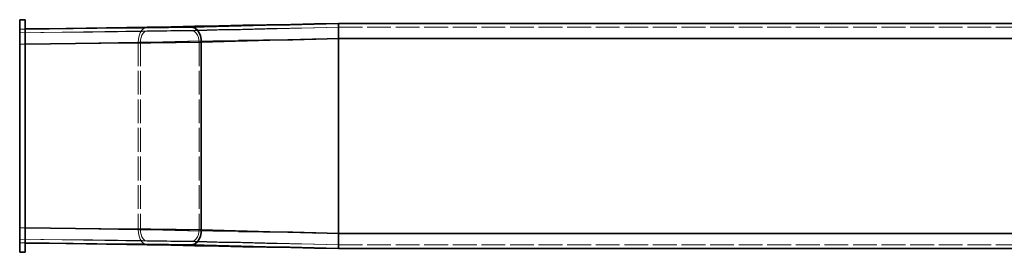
# Model space of a CAD drawing. Header units: millimetres. Extents: x 0 to 420, y 0 to 297.
# Tile 3 of 9: x 73 to 125, y 194 to 206. Entities that reach past the tile are written whole.
import ezdxf

# ---------------------------------------------------------------- set-up
doc = ezdxf.new("R2010")
doc.units = ezdxf.units.MM
doc.linetypes.add('DASHED', pattern=[1.524, 1.27, -0.254])
doc.layers.add('HIDDEN', color=7, linetype='DASHED', lineweight=13, true_color=0x969696)
doc.layers.add('OUTLINE', color=7, linetype='Continuous', lineweight=35, true_color=0x141414)

msp = doc.modelspace()

# ---------------------------------------------------------------- linework, layer by layer
at = {"layer": 'HIDDEN'}
for points in [[(72.505, 193.8), (72.505, 206.2)], [(72.505, 206.2), (72.805, 206.2)], [(72.805, 193.8), (72.805, 206.2)], [(79.299, 205.8), (79.139, 205.751), (79.015, 205.638), (78.927, 205.493), (78.869, 205.335), (78.836, 205.169), (78.825, 205)], [(79.299, 205.8), (79.299, 205.8), (79.299, 205.8), (79.3, 205.8), (79.3, 205.8), (79.3, 205.8), (79.3, 205.8)], [(79.301, 205.6), (80.576, 205.625), (81.852, 205.65), (83.127, 205.675), (84.403, 205.7), (85.678, 205.725), (86.954, 205.75), (88.229, 205.775), (89.505, 205.8)], [(79.305, 205.6), (80.58, 205.625), (81.855, 205.65), (83.13, 205.675), (84.405, 205.7), (85.68, 205.725), (86.955, 205.75), (88.23, 205.775), (89.505, 205.8)], [(81.705, 205.6), (83.005, 205.633), (84.305, 205.667), (85.605, 205.7), (86.905, 205.733), (88.205, 205.767), (89.505, 205.8)], [(89.505, 206), (130.03, 206)], [(89.505, 205.2), (89.505, 205.333), (89.505, 205.467), (89.505, 205.6), (89.505, 205.733), (89.505, 205.867), (89.505, 206)], [(89.505, 205.2), (89.505, 205.3), (89.505, 205.4), (89.505, 205.5), (89.505, 205.6), (89.505, 205.7), (89.505, 205.8)], [(89.505, 205.8), (89.505, 205.7), (89.505, 205.6), (89.505, 205.5), (89.505, 205.4), (89.505, 205.3), (89.505, 205.2)], [(89.505, 205.8), (130.355, 205.8)], [(89.505, 205.8), (130.247, 205.8)], [(72.505, 205.7), (72.555, 205.701), (72.605, 205.701), (72.655, 205.702), (72.705, 205.703), (72.755, 205.704), (72.805, 205.704)], [(72.505, 205.7), (72.555, 205.701), (72.605, 205.701), (72.655, 205.702), (72.705, 205.703), (72.755, 205.704), (72.805, 205.704)], [(72.505, 205.7), (72.555, 205.701), (72.605, 205.701), (72.655, 205.702), (72.705, 205.702), (72.755, 205.703), (72.805, 205.703)], [(72.505, 205.7), (72.505, 205.567), (72.505, 205.433), (72.505, 205.3), (72.505, 205.167), (72.505, 205.033), (72.505, 204.9)], [(72.505, 204.9), (72.505, 205.033), (72.505, 205.167), (72.505, 205.3), (72.505, 205.433), (72.505, 205.567), (72.505, 205.7)], [(72.505, 205.7), (72.505, 194.3)], [(72.505, 205.7), (72.505, 194.3)], [(72.505, 205.7), (72.805, 205.7)], [(72.505, 205.7), (72.805, 205.7)], [(72.505, 205.5), (73.819, 205.514), (75.133, 205.529), (76.448, 205.543), (77.762, 205.557), (79.076, 205.571), (80.391, 205.586), (81.705, 205.6)], [(72.505, 205.5), (73.638, 205.517), (74.772, 205.533), (75.905, 205.55), (77.038, 205.567), (78.172, 205.583), (79.305, 205.6)], [(72.505, 205.5), (73.638, 205.517), (74.77, 205.533), (75.903, 205.55), (77.036, 205.567), (78.169, 205.583), (79.302, 205.6)], [(72.505, 205.5), (72.505, 205.4), (72.505, 205.3), (72.505, 205.2), (72.505, 205.1), (72.505, 205), (72.505, 204.9)], [(72.505, 204.9), (72.505, 205), (72.505, 205.1), (72.505, 205.2), (72.505, 205.3), (72.505, 205.4), (72.505, 205.5)], [(72.805, 205.7), (72.805, 194.3)], [(72.805, 205.7), (72.805, 194.3)], [(79.301, 205.6), (79.181, 205.563), (79.087, 205.478), (79.021, 205.37), (78.978, 205.251), (78.953, 205.127), (78.945, 205)], [(79.302, 205.6), (79.302, 205.6), (79.301, 205.6), (79.301, 205.6), (79.301, 205.6), (79.301, 205.6), (79.301, 205.6)], [(79.305, 205.6), (79.304, 205.6), (79.304, 205.6), (79.303, 205.6), (79.303, 205.6), (79.302, 205.6), (79.302, 205.6)], [(81.705, 205.6), (79.305, 205.6)], [(82.065, 205), (82.057, 205.127), (82.031, 205.252), (81.987, 205.372), (81.921, 205.48), (81.826, 205.565), (81.705, 205.6)], [(72.505, 204.9), (73.558, 204.917), (74.612, 204.933), (75.665, 204.95), (76.718, 204.967), (77.772, 204.983), (78.825, 205)], [(72.505, 204.9), (73.871, 204.914), (75.236, 204.929), (76.602, 204.943), (77.968, 204.957), (79.333, 204.971), (80.699, 204.986), (82.065, 205)], [(72.505, 204.9), (73.578, 204.917), (74.652, 204.933), (75.725, 204.95), (76.798, 204.967), (77.872, 204.983), (78.945, 205)], [(72.505, 204.9), (72.555, 204.901), (72.605, 204.901), (72.655, 204.902), (72.705, 204.902), (72.755, 204.903), (72.805, 204.903)], [(72.505, 204.9), (72.505, 195.1)], [(72.505, 204.9), (72.505, 195.1)], [(72.505, 204.9), (72.505, 195.1)], [(72.505, 204.9), (72.505, 195.1)], [(78.825, 205), (80.16, 205.025), (81.495, 205.05), (82.83, 205.075), (84.165, 205.1), (85.5, 205.125), (86.835, 205.15), (88.17, 205.175), (89.505, 205.2)], [(78.825, 205), (78.825, 195)], [(78.945, 205), (80.265, 205.025), (81.585, 205.05), (82.905, 205.075), (84.225, 205.1), (85.545, 205.125), (86.865, 205.15), (88.185, 205.175), (89.505, 205.2)], [(78.945, 205), (78.945, 195)], [(82.065, 205), (83.305, 205.033), (84.545, 205.067), (85.785, 205.1), (87.025, 205.133), (88.265, 205.167), (89.505, 205.2)], [(82.065, 205), (82.065, 195)], [(89.505, 205.2), (89.505, 194.8)], [(89.505, 205.2), (89.505, 194.8)], [(89.505, 205.2), (89.505, 194.8)], [(89.505, 205.2), (164.505, 205.2)], [(89.505, 205.2), (164.505, 205.2)], [(89.505, 205.2), (164.505, 205.2)], [(72.505, 195.1), (72.505, 194.967), (72.505, 194.833), (72.505, 194.7), (72.505, 194.567), (72.505, 194.433), (72.505, 194.3)], [(72.505, 194.3), (72.505, 194.433), (72.505, 194.567), (72.505, 194.7), (72.505, 194.833), (72.505, 194.967), (72.505, 195.1)], [(72.505, 195.1), (72.505, 195), (72.505, 194.9), (72.505, 194.8), (72.505, 194.7), (72.505, 194.6), (72.505, 194.5)], [(72.505, 194.5), (72.505, 194.6), (72.505, 194.7), (72.505, 194.8), (72.505, 194.9), (72.505, 195), (72.505, 195.1)], [(72.505, 195.1), (72.555, 195.099), (72.605, 195.099), (72.655, 195.098), (72.705, 195.098), (72.755, 195.097), (72.805, 195.097)], [(72.505, 195.1), (73.558, 195.083), (74.612, 195.067), (75.665, 195.05), (76.718, 195.033), (77.772, 195.017), (78.825, 195)], [(72.505, 195.1), (73.871, 195.086), (75.236, 195.071), (76.602, 195.057), (77.968, 195.043), (79.333, 195.029), (80.699, 195.014), (82.065, 195)], [(72.505, 195.1), (73.578, 195.083), (74.652, 195.067), (75.725, 195.05), (76.798, 195.033), (77.872, 195.017), (78.945, 195)], [(78.825, 195), (78.836, 194.831), (78.869, 194.665), (78.927, 194.507), (79.015, 194.362), (79.139, 194.249), (79.299, 194.2)], [(78.825, 195), (80.16, 194.975), (81.495, 194.95), (82.83, 194.925), (84.165, 194.9), (85.5, 194.875), (86.835, 194.85), (88.17, 194.825), (89.505, 194.8)], [(78.945, 195), (78.953, 194.873), (78.978, 194.749), (79.021, 194.63), (79.087, 194.522), (79.181, 194.437), (79.301, 194.4)], [(78.945, 195), (80.265, 194.975), (81.585, 194.95), (82.905, 194.925), (84.225, 194.9), (85.545, 194.875), (86.865, 194.85), (88.185, 194.825), (89.505, 194.8)], [(81.705, 194.4), (81.826, 194.435), (81.921, 194.52), (81.987, 194.628), (82.031, 194.748), (82.057, 194.873), (82.065, 195)], [(82.065, 195), (83.305, 194.967), (84.545, 194.933), (85.785, 194.9), (87.025, 194.867), (88.265, 194.833), (89.505, 194.8)], [(89.505, 194), (89.505, 194.133), (89.505, 194.267), (89.505, 194.4), (89.505, 194.533), (89.505, 194.667), (89.505, 194.8)], [(89.505, 194.2), (89.505, 194.3), (89.505, 194.4), (89.505, 194.5), (89.505, 194.6), (89.505, 194.7), (89.505, 194.8)], [(89.505, 194.8), (89.505, 194.7), (89.505, 194.6), (89.505, 194.5), (89.505, 194.4), (89.505, 194.3), (89.505, 194.2)], [(89.505, 194.8), (164.505, 194.8)], [(89.505, 194.8), (164.505, 194.8)], [(89.505, 194.8), (164.505, 194.8)], [(72.505, 194.5), (73.819, 194.486), (75.133, 194.471), (76.448, 194.457), (77.762, 194.443), (79.076, 194.429), (80.391, 194.414), (81.705, 194.4)], [(72.505, 194.5), (73.638, 194.483), (74.772, 194.467), (75.905, 194.45), (77.038, 194.433), (78.172, 194.417), (79.305, 194.4)], [(72.505, 194.5), (73.638, 194.483), (74.77, 194.467), (75.903, 194.45), (77.036, 194.433), (78.169, 194.417), (79.302, 194.4)], [(72.505, 194.3), (72.555, 194.299), (72.605, 194.299), (72.655, 194.298), (72.705, 194.298), (72.755, 194.297), (72.805, 194.297)], [(72.505, 194.3), (72.555, 194.299), (72.605, 194.299), (72.655, 194.298), (72.705, 194.297), (72.755, 194.296), (72.805, 194.296)], [(72.505, 194.3), (72.805, 194.3)], [(72.505, 194.3), (72.805, 194.3)], [(72.505, 194.3), (72.555, 194.299), (72.605, 194.299), (72.655, 194.298), (72.705, 194.297), (72.755, 194.296), (72.805, 194.296)], [(79.301, 194.4), (79.301, 194.4), (79.301, 194.4), (79.301, 194.4), (79.301, 194.4), (79.302, 194.4), (79.302, 194.4)], [(79.301, 194.4), (80.576, 194.375), (81.852, 194.35), (83.127, 194.325), (84.403, 194.3), (85.678, 194.275), (86.954, 194.25), (88.229, 194.225), (89.505, 194.2)], [(79.302, 194.4), (79.302, 194.4), (79.303, 194.4), (79.303, 194.4), (79.304, 194.4), (79.304, 194.4), (79.305, 194.4)], [(81.705, 194.4), (79.305, 194.4)], [(79.305, 194.4), (80.58, 194.375), (81.855, 194.35), (83.13, 194.325), (84.405, 194.3), (85.68, 194.275), (86.955, 194.25), (88.23, 194.225), (89.505, 194.2)], [(81.705, 194.4), (83.005, 194.367), (84.305, 194.333), (85.605, 194.3), (86.905, 194.267), (88.205, 194.233), (89.505, 194.2)], [(72.505, 193.8), (72.805, 193.8)], [(79.299, 194.2), (79.299, 194.2), (79.299, 194.2), (79.3, 194.2), (79.3, 194.2), (79.3, 194.2), (79.3, 194.2)], [(89.505, 194.2), (130.355, 194.2)], [(89.505, 194.2), (130.247, 194.2)], [(89.505, 194), (130.03, 194)]]:
    msp.add_lwpolyline(points, dxfattribs=at)
at = {"layer": 'OUTLINE'}
for points in [[(72.505, 193.8), (72.505, 206.2)], [(72.505, 206.2), (72.805, 206.2)], [(72.805, 193.8), (72.805, 206.2)], [(72.805, 205.703), (74.076, 205.717), (75.348, 205.731), (76.619, 205.745), (77.891, 205.759), (79.162, 205.772), (80.433, 205.786), (81.705, 205.8)], [(72.805, 205.704), (73.888, 205.72), (74.972, 205.736), (76.055, 205.752), (77.138, 205.768), (78.222, 205.784), (79.305, 205.8)], [(72.805, 205.704), (73.887, 205.72), (74.97, 205.736), (76.053, 205.752), (77.135, 205.768), (78.218, 205.784), (79.301, 205.8)], [(79.301, 205.8), (79.3, 205.8), (79.3, 205.8), (79.3, 205.8), (79.3, 205.8), (79.299, 205.8), (79.299, 205.8)], [(79.3, 205.8), (80.576, 205.825), (81.851, 205.85), (83.127, 205.875), (84.402, 205.9), (85.678, 205.925), (86.954, 205.95), (88.229, 205.975), (89.505, 206)], [(79.305, 205.8), (79.304, 205.8), (79.303, 205.8), (79.303, 205.8), (79.302, 205.8), (79.301, 205.8), (79.301, 205.8)], [(79.305, 205.8), (80.58, 205.825), (81.855, 205.85), (83.13, 205.875), (84.405, 205.9), (85.68, 205.925), (86.955, 205.95), (88.23, 205.975), (89.505, 206)], [(81.705, 205.8), (79.305, 205.8)], [(81.705, 205.8), (83.005, 205.833), (84.305, 205.867), (85.605, 205.9), (86.905, 205.933), (88.205, 205.967), (89.505, 206)], [(82.185, 205), (82.174, 205.17), (82.14, 205.336), (82.082, 205.496), (81.992, 205.64), (81.866, 205.753), (81.705, 205.8)], [(89.505, 206), (89.505, 205.867), (89.505, 205.733), (89.505, 205.6), (89.505, 205.467), (89.505, 205.333), (89.505, 205.2)], [(89.505, 206), (130.125, 206)], [(72.805, 204.903), (74.145, 204.917), (75.485, 204.931), (76.825, 204.945), (78.165, 204.958), (79.505, 204.972), (80.845, 204.986), (82.185, 205)], [(82.185, 205), (83.405, 205.033), (84.625, 205.067), (85.845, 205.1), (87.065, 205.133), (88.285, 205.167), (89.505, 205.2)], [(82.185, 205), (82.185, 195)], [(89.505, 205.2), (89.505, 194.8)], [(89.505, 205.2), (164.505, 205.2)], [(72.805, 195.097), (74.145, 195.083), (75.485, 195.069), (76.825, 195.055), (78.165, 195.042), (79.505, 195.028), (80.845, 195.014), (82.185, 195)], [(81.705, 194.2), (81.866, 194.247), (81.992, 194.36), (82.082, 194.504), (82.14, 194.664), (82.174, 194.83), (82.185, 195)], [(82.185, 195), (83.405, 194.967), (84.625, 194.933), (85.845, 194.9), (87.065, 194.867), (88.285, 194.833), (89.505, 194.8)], [(89.505, 194.8), (89.505, 194.667), (89.505, 194.533), (89.505, 194.4), (89.505, 194.267), (89.505, 194.133), (89.505, 194)], [(89.505, 194.8), (164.505, 194.8)], [(72.805, 194.297), (74.076, 194.283), (75.348, 194.269), (76.619, 194.255), (77.891, 194.241), (79.162, 194.228), (80.433, 194.214), (81.705, 194.2)], [(72.805, 194.296), (73.888, 194.28), (74.972, 194.264), (76.055, 194.248), (77.138, 194.232), (78.222, 194.216), (79.305, 194.2)], [(72.805, 194.296), (73.887, 194.28), (74.97, 194.264), (76.053, 194.248), (77.135, 194.232), (78.218, 194.216), (79.301, 194.2)], [(72.505, 193.8), (72.805, 193.8)], [(79.299, 194.2), (79.299, 194.2), (79.3, 194.2), (79.3, 194.2), (79.3, 194.2), (79.3, 194.2), (79.301, 194.2)], [(79.3, 194.2), (80.576, 194.175), (81.851, 194.15), (83.127, 194.125), (84.402, 194.1), (85.678, 194.075), (86.954, 194.05), (88.229, 194.025), (89.505, 194)], [(79.301, 194.2), (79.301, 194.2), (79.302, 194.2), (79.303, 194.2), (79.303, 194.2), (79.304, 194.2), (79.305, 194.2)], [(81.705, 194.2), (79.305, 194.2)], [(79.305, 194.2), (80.58, 194.175), (81.855, 194.15), (83.13, 194.125), (84.405, 194.1), (85.68, 194.075), (86.955, 194.05), (88.23, 194.025), (89.505, 194)], [(81.705, 194.2), (83.005, 194.167), (84.305, 194.133), (85.605, 194.1), (86.905, 194.067), (88.205, 194.033), (89.505, 194)], [(89.505, 194), (130.125, 194)]]:
    msp.add_lwpolyline(points, dxfattribs=at)

doc.saveas('drawing.dxf')
